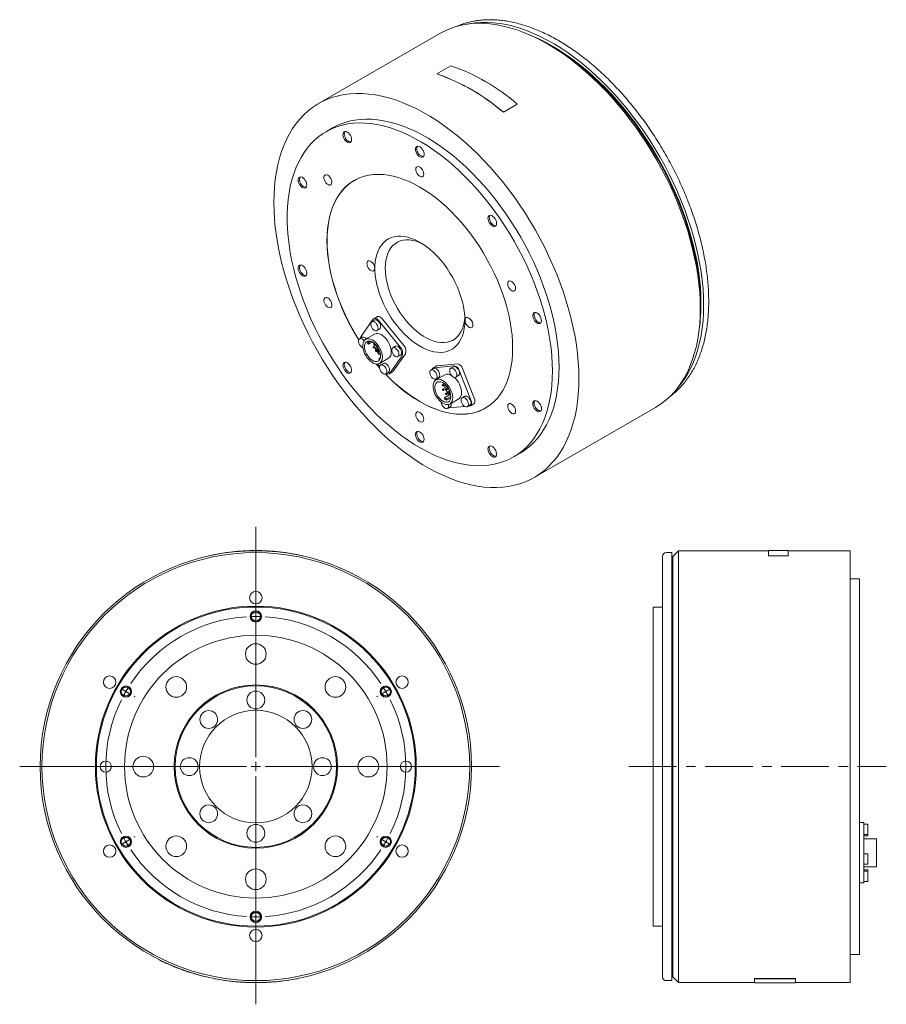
# Model space of a CAD drawing. Header units: millimetres. Extents: x 40 to 1009, y 27 to 797.
# Tile 2 of 2: x 547 to 1009, y 272 to 797. Entities that reach past the tile are written whole.
import ezdxf

# ---------------------------------------------------------------- set-up
doc = ezdxf.new("R2010")
doc.units = ezdxf.units.MM
doc.header["$LTSCALE"] = 2
doc.linetypes.add('CENTERX2', pattern=[20.32, 12.7, -2.54, 2.54, -2.54])

# ---------------------------------------------------------------- blocks, each defined once
blk = doc.blocks.new('SW_CENTERMARKSYMBOL_0')
at = {"color": 6, "linetype": 'Continuous', "lineweight": 0}
for p, q in [((0, 5), (0, 127.77)), ((0, 85), (0, 85.5)), ((0, 80), (0, 82.5)), ((0, 80), (0, 77.5)), ((0, 75), (0, 74.5)), ((-73.61, 42.5), (-74.05, 42.75)), ((73.61, 42.5), (74.05, 42.75)), ((-69.28, 40), (-71.45, 41.25)), ((-69.28, 40), (-67.12, 38.75)), ((-64.95, 37.5), (-64.52, 37.25)), ((64.95, 37.5), (64.52, 37.25)), ((69.28, 40), (67.12, 38.75)), ((69.28, 40), (71.45, 41.25)), ((-5, 0), (-125.9, 0)), ((0, 0), (-2.5, 0)), ((0, 0), (0, 2.5)), ((0, 0), (0, -2.5)), ((0, 0), (2.5, 0)), ((5, 0), (129.99, 0)), ((0, -5), (0, -126.61)), ((-69.28, -40), (-71.45, -41.25)), ((-69.28, -40), (-67.12, -38.75)), ((-64.95, -37.5), (-64.52, -37.25)), ((64.95, -37.5), (64.52, -37.25)), ((69.28, -40), (67.12, -38.75)), ((69.28, -40), (71.45, -41.25)), ((-73.61, -42.5), (-74.05, -42.75)), ((73.61, -42.5), (74.05, -42.75)), ((0, -75), (0, -74.5)), ((0, -80), (0, -77.5)), ((0, -80), (0, -82.5)), ((0, -85), (0, -85.5))]:
    blk.add_line(p, q, dxfattribs=at)
for start, end in [(93.581, 146.419), (90, 91.7905), (88.2095, 90), (33.581, 86.419), (148.2095, 150), (30, 31.7905), (150, 151.7905), (28.2095, 30), (153.581, 206.419), (333.581, 26.419), (208.2095, 210), (210, 211.7905), (328.2095, 330), (330, 331.7905), (213.581, 266.419), (273.581, 326.419), (268.2095, 270), (270, 271.7905)]:
    blk.add_arc((0, 0), 80, start, end, dxfattribs=at)

msp = doc.modelspace()

# ---------------------------------------------------------------- linework, layer by layer
at = {"color": 7, "linetype": 'Continuous', "lineweight": 15}
for p, q in [((781.17, 793.38), (780.57, 793.13)), ((771.4, 789.31), (706.7, 751.96)), ((831.03, 782.39), (828.91, 783.61)), ((777.27, 772.07), (769.84, 767.79)), ((769.86, 767.7), (769.84, 767.79)), ((805.21, 747.29), (812.64, 751.57)), ((805.23, 747.36), (812.65, 751.64)), ((812.64, 751.57), (812.65, 751.64)), ((805.21, 747.29), (805.23, 747.36)), ((714.2, 738.97), (710.67, 736.93)), ((699.54, 660.44), (700.06, 660.42)), ((910.22, 642.77), (910.22, 645.22)), ((735.7, 636.99), (729.2, 627.73)), ((736.49, 636.61), (735.08, 635.8)), ((737.87, 638.37), (736.1, 637.35)), ((750.35, 622.06), (739.08, 636.08)), ((752.12, 623.08), (740.85, 637.1)), ((737.83, 631.03), (739.24, 631.85)), ((730.03, 627.43), (728.62, 626.61)), ((736.53, 629.09), (731.79, 626.36)), ((732.77, 624.24), (733.27, 623.74)), ((733.13, 625.18), (733.55, 625.42)), ((733.63, 624.68), (733.13, 625.18)), ((733.27, 623.74), (735.34, 624.93)), ((733.27, 623.74), (733.63, 624.68)), ((733.63, 624.68), (734.61, 625.25)), ((737.42, 623.2), (735.87, 622.31)), ((737.88, 621.8), (735.96, 622.32)), ((736.07, 621.78), (737.99, 621.27)), ((736.73, 623.92), (736.41, 623.73)), ((736.81, 623.04), (737.31, 623.32)), ((736.9, 621.56), (737.35, 620.74)), ((738.02, 621.12), (737.06, 620.57)), ((737.46, 619.87), (738.19, 620.3)), ((737.66, 622.91), (737.88, 621.8)), ((737.99, 621.27), (738.51, 618.75)), ((738.29, 621.69), (738.2, 622.16)), ((738.29, 621.69), (738.44, 621.77)), ((738.52, 621.63), (738.29, 621.69)), ((738.4, 621.16), (738.83, 621.04)), ((738.92, 618.64), (738.4, 621.16)), ((747.67, 622.7), (746.26, 621.89)), ((738.86, 618.44), (739.59, 618.86)), ((738.86, 615.99), (739.62, 616.42)), ((739.58, 616.27), (738.86, 615.99)), ((738.86, 615.99), (739.17, 615.39)), ((739.13, 618.59), (739.7, 618.13)), ((739.19, 613.54), (743.93, 616.27)), ((744.75, 608.38), (751.26, 617.64)), ((746.52, 609.4), (753.03, 618.66)), ((749.01, 617.12), (750.42, 617.94)), ((738.21, 613.22), (739.28, 611.89)), ((741.22, 613.52), (739.8, 612.7)), ((742.55, 607.94), (743.97, 608.75)), ((744.36, 608.02), (746.13, 609.04)), ((767.99, 610.82), (766.58, 610)), ((769.48, 612.12), (767.71, 611.1)), ((779.02, 612.2), (768.12, 611.22)), ((780.79, 613.22), (769.89, 612.24)), ((778.56, 611.77), (777.15, 610.95)), ((788.02, 593.58), (781.72, 609.8)), ((789.78, 594.6), (783.49, 610.82)), ((768.71, 605.12), (768.95, 604.5)), ((774.01, 607.46), (769.27, 604.72)), ((769.33, 605.24), (770.74, 606.06)), ((779.9, 606.19), (781.31, 607)), ((773.73, 602.69), (772.71, 602.1)), ((775.23, 601.15), (772.83, 599.76)), ((773.06, 601.5), (774.18, 602.14)), ((773.18, 599.15), (774.29, 599.8)), ((774.25, 602.24), (774.24, 602.24)), ((775.61, 600.62), (774.36, 599.89)), ((776.59, 598.77), (774.48, 597.55)), ((774.59, 601.64), (774.75, 601.73)), ((774.66, 601.8), (774.66, 601.83)), ((774.71, 599.29), (775.83, 599.93)), ((775.95, 600.07), (775.89, 600.03)), ((776.82, 598.15), (776.01, 597.69)), ((776.24, 599.43), (776.29, 599.45)), ((773.85, 595.19), (777.1, 597.06)), ((774.91, 594.58), (773.85, 595.19)), ((773.85, 595.19), (773.85, 594.57)), ((774.83, 596.94), (775.94, 597.59)), ((774.91, 594.58), (777.21, 595.9)), ((774.91, 593.96), (777.18, 595.27)), ((774.91, 593.96), (774.91, 594.58)), ((776.36, 597.08), (777.01, 597.46)), ((776.42, 597.12), (776.72, 596.85)), ((776.67, 591.9), (781.4, 594.64)), ((784.67, 596.04), (783.25, 595.22)), ((775.43, 589.51), (776.85, 590.33)), ((776.11, 589.91), (776.39, 589.9)), ((776.39, 589.9), (784.57, 590.63)), ((777.42, 591.59), (777.33, 592.29)), ((786, 590.46), (787.42, 591.27)), ((786.62, 590.81), (787.29, 590.87)), ((787.7, 591), (789.47, 592.02)), ((821.69, 552.77), (886.39, 590.12)), ((810.66, 563.72), (814.2, 565.76)), ((648.26, 510.98), (648.24, 511.08)), ((698.26, 510.98), (698.29, 511.08)), ((890.05, 398.73), (890.05, 510.73)), ((895.05, 512.73), (892.05, 512.73)), ((895.05, 512.73), (895.05, 284.73)), ((895.55, 510.73), (895.05, 510.73)), ((898.55, 513.73), (895.55, 510.73)), ((895.55, 510.73), (895.55, 286.73)), ((946.55, 513.73), (898.55, 513.73)), ((898.55, 513.73), (898.55, 283.73)), ((957.05, 513.83), (946.55, 513.83)), ((946.55, 513.83), (946.55, 511.08)), ((946.55, 511.08), (957.05, 511.08)), ((946.55, 510.98), (946.55, 511.08)), ((946.55, 510.98), (957.05, 510.98)), ((957.05, 511.08), (957.05, 513.83)), ((990.05, 513.73), (957.05, 513.73)), ((957.05, 510.98), (957.05, 511.08)), ((990.05, 513.73), (990.05, 283.73)), ((995.05, 498.73), (990.05, 498.73)), ((995.05, 498.73), (995.05, 298.73)), ((890.05, 483.73), (885.05, 483.73)), ((885.05, 483.73), (885.05, 313.73)), ((890.05, 286.73), (890.05, 398.73)), ((997.45, 368.9), (995.05, 368.9)), ((997.45, 368.9), (997.45, 367.15)), ((999.45, 368.06), (997.45, 368.06)), ((997.45, 367.15), (997.45, 351.22)), ((999.45, 368.06), (999.45, 362.56)), ((997.45, 362.56), (999.45, 362.56)), ((999.45, 362.56), (999.45, 361.87)), ((997.45, 361.87), (999.45, 361.87)), ((1004.15, 360.24), (997.45, 360.24)), ((1004.15, 360.24), (1004.15, 345.44)), ((999.45, 352.24), (997.45, 352.24)), ((999.45, 352.24), (999.45, 346.74)), ((997.45, 351.22), (997.45, 346.44)), ((997.45, 346.74), (999.45, 346.74)), ((997.45, 346.44), (997.45, 337.24)), ((997.45, 345.44), (1004.15, 345.44)), ((999.45, 343.8), (997.45, 343.8)), ((999.45, 343.11), (997.45, 343.11)), ((999.45, 343.8), (999.45, 343.11)), ((999.45, 343.11), (999.45, 337.61)), ((995.05, 336.77), (997.45, 336.77)), ((997.45, 337.61), (999.45, 337.61)), ((997.45, 337.24), (997.45, 336.77)), ((885.05, 313.73), (890.05, 313.73)), ((990.05, 298.73), (995.05, 298.73)), ((651.26, 285.86), (651.24, 285.76)), ((695.26, 285.86), (695.28, 285.76)), ((892.05, 284.73), (895.05, 284.73)), ((895.05, 286.73), (895.55, 286.73)), ((895.55, 286.73), (898.55, 283.73)), ((898.55, 283.73), (939.05, 283.73)), ((939.05, 285.86), (961.05, 285.86)), ((939.05, 285.86), (939.05, 285.76)), ((939.05, 285.76), (961.05, 285.76)), ((939.05, 283.63), (939.05, 285.76)), ((939.05, 283.63), (961.05, 283.63)), ((961.05, 285.86), (961.05, 285.76)), ((961.05, 285.76), (961.05, 283.63)), ((961.05, 283.73), (990.05, 283.73))]:
    msp.add_line(p, q, dxfattribs=at)
at = {"color": 6, "linetype": 'CENTERX2', "lineweight": 0}
msp.add_line((872.12, 398.73), (1009.38, 398.73), dxfattribs=at)
at = {"color": 7, "linetype": 'Continuous', "lineweight": 15, "flags": 128}
for points in [[(910.22, 642.77), (910.13, 647.09), (909.88, 651.51), (909.46, 656), (908.87, 660.56), (908.12, 665.18), (907.2, 669.85), (906.12, 674.56), (904.88, 679.3), (903.48, 684.07), (901.93, 688.85), (900.23, 693.63), (898.38, 698.4), (896.38, 703.15), (894.25, 707.87), (891.98, 712.56), (889.58, 717.2), (887.05, 721.78), (884.4, 726.3), (881.64, 730.74), (878.77, 735.1), (875.79, 739.36), (872.72, 743.52), (869.56, 747.57), (866.31, 751.49), (862.99, 755.29), (859.59, 758.96), (856.13, 762.48), (852.62, 765.84), (849.05, 769.06), (845.44, 772.1), (841.8, 774.98), (838.14, 777.68), (834.45, 780.2), (830.75, 782.52), (827.05, 784.66), (823.35, 786.6), (819.66, 788.34), (816, 789.88), (812.36, 791.2), (808.75, 792.32), (805.18, 793.23), (801.67, 793.92), (798.21, 794.39), (794.81, 794.65), (791.49, 794.69), (788.24, 794.51), (785.08, 794.11), (782.01, 793.5), (779.03, 792.68), (776.16, 791.64), (773.4, 790.38), (771.4, 789.31)], [(911.98, 644.61), (911.9, 648.93), (911.65, 653.33), (911.22, 657.82), (910.63, 662.37), (909.87, 666.99), (908.95, 671.65), (907.87, 676.36), (906.62, 681.1), (905.21, 685.86), (903.65, 690.63), (901.94, 695.4), (900.08, 700.16), (898.08, 704.91), (895.93, 709.62), (893.65, 714.3), (891.24, 718.92), (888.7, 723.49), (886.04, 727.99), (883.27, 732.42), (880.39, 736.75), (877.4, 741), (874.32, 745.13), (871.14, 749.15), (867.89, 753.05), (864.56, 756.82), (861.15, 760.46), (857.69, 763.94), (854.17, 767.27), (850.6, 770.45), (846.99, 773.45), (843.35, 776.29), (839.68, 778.94), (835.99, 781.41), (832.3, 783.69), (828.6, 785.78), (824.91, 787.66), (821.23, 789.34), (817.58, 790.82), (813.95, 792.09), (810.36, 793.14), (806.82, 793.98), (803.32, 794.61), (799.89, 795.01), (796.52, 795.2), (793.22, 795.17), (790.01, 794.92), (786.88, 794.45), (785.65, 794.2)], [(910.57, 645.43), (910.49, 649.7), (910.23, 654.06), (909.81, 658.5), (909.22, 663.01), (908.47, 667.58), (907.55, 672.2), (906.46, 676.86), (905.22, 681.55), (903.82, 686.26), (902.27, 690.98), (900.56, 695.7), (898.71, 700.42), (896.71, 705.11), (894.57, 709.77), (892.3, 714.4), (889.9, 718.97), (887.37, 723.48), (884.73, 727.93), (881.97, 732.29), (879.1, 736.57), (876.13, 740.76), (873.07, 744.83), (869.91, 748.79), (866.68, 752.63), (863.36, 756.34), (859.98, 759.91), (856.54, 763.33), (853.05, 766.59), (849.51, 769.7), (845.93, 772.64), (842.32, 775.4), (838.68, 777.99), (835.03, 780.39), (831.37, 782.6), (827.72, 784.61), (824.07, 786.43), (820.43, 788.04), (819.42, 788.45)], [(910.22, 645.22), (910.13, 649.49), (909.88, 653.85), (909.46, 658.29), (908.87, 662.8), (908.11, 667.37), (907.19, 671.99), (906.11, 676.65), (904.87, 681.35), (903.47, 686.06), (901.91, 690.78), (900.21, 695.5), (898.35, 700.21), (896.36, 704.91), (894.22, 709.57), (891.95, 714.19), (889.55, 718.76), (887.02, 723.28), (884.37, 727.72), (881.61, 732.09), (878.75, 736.37), (875.78, 740.55), (872.71, 744.63), (869.56, 748.59), (866.32, 752.43), (863.01, 756.13), (859.63, 759.7), (856.19, 763.12), (852.69, 766.39), (849.15, 769.5), (845.57, 772.43), (841.96, 775.2), (838.33, 777.78), (834.68, 780.18), (831.03, 782.39)], [(845.52, 605.42), (845.43, 609.74), (845.18, 614.15), (844.76, 618.65), (844.17, 623.21), (843.42, 627.83), (842.5, 632.5), (841.42, 637.21), (840.18, 641.95), (838.78, 646.72), (837.23, 651.5), (835.53, 656.27), (833.68, 661.05), (831.68, 665.8), (829.55, 670.52), (827.28, 675.21), (824.88, 679.85), (822.35, 684.43), (819.7, 688.95), (816.94, 693.39), (814.07, 697.75), (811.09, 702.01), (808.02, 706.17), (804.86, 710.21), (801.61, 714.14), (798.29, 717.94), (794.89, 721.6), (791.43, 725.12), (787.92, 728.49), (784.35, 731.71), (780.74, 734.75), (777.1, 737.63), (773.44, 740.33), (769.75, 742.84), (766.05, 745.17), (762.35, 747.31), (758.65, 749.25), (754.96, 750.99), (751.3, 752.53), (747.65, 753.85), (744.05, 754.97), (740.48, 755.88), (736.97, 756.57), (733.51, 757.04), (730.11, 757.3), (726.79, 757.34), (723.54, 757.16), (720.38, 756.76), (717.31, 756.15), (714.33, 755.32), (711.46, 754.28), (708.7, 753.03), (706.05, 751.57), (703.52, 749.91), (701.12, 748.04), (698.85, 745.97), (696.72, 743.71), (694.72, 741.26), (692.87, 738.63), (691.17, 735.82), (689.61, 732.83), (688.22, 729.68), (686.98, 726.37), (685.9, 722.9), (684.98, 719.29), (684.23, 715.54), (683.64, 711.66), (683.22, 707.65), (682.97, 703.53), (682.88, 699.31), (682.97, 694.99), (683.22, 690.57), (683.64, 686.08), (684.23, 681.52), (684.98, 676.9), (685.9, 672.23), (686.98, 667.52), (688.22, 662.78), (689.61, 658.01), (691.17, 653.23), (692.87, 648.46), (694.72, 643.68), (696.72, 638.93), (698.85, 634.21), (701.12, 629.52), (703.52, 624.88), (706.05, 620.3), (708.7, 615.78), (711.46, 611.34), (714.33, 606.98), (717.31, 602.72), (720.38, 598.56), (723.54, 594.51), (726.79, 590.59), (730.11, 586.79), (733.51, 583.12), (736.97, 579.6), (740.48, 576.24), (744.05, 573.02), (747.65, 569.98), (751.3, 567.1), (754.96, 564.4), (758.65, 561.89), (762.35, 559.56), (766.05, 557.42), (769.75, 555.48), (773.44, 553.74), (777.1, 552.2), (780.74, 550.88), (784.35, 549.76), (787.92, 548.85), (791.43, 548.16), (794.89, 547.69), (798.29, 547.43), (801.61, 547.39), (804.86, 547.57), (808.02, 547.97), (811.09, 548.58), (814.07, 549.4), (816.94, 550.45), (819.7, 551.7), (822.35, 553.16), (824.88, 554.82), (827.28, 556.69), (829.55, 558.76), (831.68, 561.02), (833.68, 563.47), (835.53, 566.1), (837.23, 568.91), (838.78, 571.9), (840.18, 575.05), (841.42, 578.36), (842.5, 581.83), (843.42, 585.44), (844.17, 589.19), (844.76, 593.07), (845.18, 597.08), (845.43, 601.2), (845.52, 605.42)], [(831.37, 609.5), (831.29, 613.53), (831.04, 617.64), (830.62, 621.83), (830.04, 626.08), (829.29, 630.4), (828.38, 634.76), (827.3, 639.16), (826.07, 643.58), (824.69, 648.02), (823.15, 652.47), (821.47, 656.91), (819.64, 661.33), (817.67, 665.73), (815.56, 670.1), (813.33, 674.41), (810.97, 678.67), (808.49, 682.86), (805.9, 686.98), (803.2, 691), (800.39, 694.93), (797.5, 698.76), (794.52, 702.47), (791.45, 706.05), (788.32, 709.51), (785.12, 712.82), (781.86, 715.99), (778.55, 719), (775.2, 721.84), (771.81, 724.52), (768.4, 727.02), (764.97, 729.34), (761.52, 731.47), (758.08, 733.41), (754.64, 735.16), (751.22, 736.7), (747.82, 738.03), (744.45, 739.16), (741.12, 740.08), (737.83, 740.78), (734.6, 741.27), (731.43, 741.55), (728.33, 741.61), (725.31, 741.45), (722.37, 741.07), (719.52, 740.48), (716.77, 739.68), (714.12, 738.66), (711.59, 737.44), (709.17, 736.01), (706.87, 734.37), (704.7, 732.54), (702.66, 730.51), (700.76, 728.29), (699, 725.88), (697.39, 723.3), (695.93, 720.54), (694.62, 717.62), (693.47, 714.54), (692.48, 711.3), (691.64, 707.92), (690.98, 704.41), (690.48, 700.76), (690.14, 697), (689.97, 693.12), (689.97, 689.14), (690.14, 685.08), (690.48, 680.92), (690.98, 676.7), (691.64, 672.41), (692.48, 668.07), (693.47, 663.69), (694.62, 659.28), (695.93, 654.85), (697.39, 650.4), (699, 645.96), (700.76, 641.52), (702.66, 637.11), (704.7, 632.73), (706.87, 628.39), (709.17, 624.1), (711.59, 619.87), (714.12, 615.72), (716.77, 611.65), (719.52, 607.67), (722.37, 603.79), (725.31, 600.02), (728.33, 596.37), (731.43, 592.85), (734.6, 589.46), (737.83, 586.22), (741.12, 583.13), (744.45, 580.21), (747.82, 577.44), (751.22, 574.85), (754.64, 572.44), (758.08, 570.22), (761.52, 568.18), (764.97, 566.34), (768.4, 564.7), (771.81, 563.26), (775.2, 562.02), (778.55, 561), (781.86, 560.19), (785.12, 559.59), (788.32, 559.21), (791.45, 559.04), (794.52, 559.09), (797.5, 559.36), (800.39, 559.84), (803.2, 560.54), (805.9, 561.45), (808.49, 562.57), (810.97, 563.9), (813.33, 565.43), (815.56, 567.17), (817.67, 569.1), (819.64, 571.23), (821.47, 573.54), (823.15, 576.03), (824.69, 578.7), (826.07, 581.55), (827.3, 584.55), (828.38, 587.71), (829.29, 591.02), (830.04, 594.47), (830.62, 598.05), (831.04, 601.76), (831.29, 605.58), (831.37, 609.5)], [(834.91, 611.54), (834.83, 615.57), (834.57, 619.68), (834.16, 623.87), (833.57, 628.12), (832.82, 632.44), (831.91, 636.8), (830.84, 641.2), (829.61, 645.62), (828.22, 650.06), (826.69, 654.51), (825, 658.95), (823.17, 663.37), (821.2, 667.77), (819.1, 672.14), (816.86, 676.45), (814.5, 680.71), (812.02, 684.9), (809.43, 689.02), (806.73, 693.04), (803.93, 696.97), (801.04, 700.8), (798.05, 704.51), (794.99, 708.1), (791.85, 711.55), (788.65, 714.86), (785.39, 718.03), (782.08, 721.04), (778.73, 723.89), (775.35, 726.56), (771.93, 729.06), (768.5, 731.38), (765.06, 733.52), (761.62, 735.46), (758.18, 737.2), (754.76, 738.74), (751.36, 740.08), (747.99, 741.2), (744.65, 742.12), (741.37, 742.83), (738.14, 743.32), (734.97, 743.59), (731.87, 743.65), (728.84, 743.49), (725.9, 743.11), (723.06, 742.53), (720.3, 741.72), (717.66, 740.71), (715.12, 739.48), (714.2, 738.97)], [(720.15, 733.59), (720.58, 732.82), (721.12, 732.14), (721.73, 731.6), (722.35, 731.25), (722.95, 731.11), (723.48, 731.19), (723.91, 731.48), (724.19, 731.96), (724.31, 732.6), (724.25, 733.35), (724.04, 734.16), (723.67, 734.95), (723.18, 735.69), (722.6, 736.3), (721.98, 736.74), (721.36, 736.99), (720.79, 737.03), (720.31, 736.84), (719.96, 736.45), (719.75, 735.88), (719.72, 735.18), (719.86, 734.39), (720.15, 733.59)], [(758.37, 727.59), (758.45, 726.82), (758.7, 726.02), (759.1, 725.23), (759.61, 724.52), (760.2, 723.93), (760.82, 723.52), (761.43, 723.32), (761.99, 723.33), (762.45, 723.56), (762.77, 723.99), (762.94, 724.59), (762.94, 725.31), (762.77, 726.1), (762.45, 726.91), (761.99, 727.67), (761.43, 728.32), (760.82, 728.82), (760.2, 729.13), (759.61, 729.23), (759.1, 729.11), (758.7, 728.77), (758.45, 728.26), (758.37, 727.59)], [(712.73, 712.78), (712.17, 713.36), (711.57, 713.77), (710.98, 713.98), (710.44, 713.97), (710.01, 713.74), (709.7, 713.31), (709.56, 712.72), (709.59, 712.01), (709.79, 711.23), (710.14, 710.46), (710.61, 709.76), (711.17, 709.17), (711.77, 708.76), (712.37, 708.55), (712.9, 708.56), (713.34, 708.79), (713.64, 709.22), (713.79, 709.81), (713.76, 710.53), (713.56, 711.3), (713.21, 712.07), (712.73, 712.78)], [(810.16, 621.75), (810.08, 625.12), (809.83, 628.58), (809.41, 632.11), (808.83, 635.7), (808.08, 639.34), (807.18, 643.02), (806.11, 646.73), (804.9, 650.44), (803.53, 654.16), (802.02, 657.86), (800.37, 661.54), (798.58, 665.18), (796.67, 668.76), (794.63, 672.29), (792.48, 675.74), (790.22, 679.11), (787.86, 682.38), (785.41, 685.54), (782.88, 688.58), (780.27, 691.49), (777.59, 694.26), (774.86, 696.89), (772.08, 699.35), (769.26, 701.65), (766.41, 703.78), (763.54, 705.72), (760.66, 707.48), (757.79, 709.05), (754.92, 710.41), (752.07, 711.58), (749.25, 712.53), (746.47, 713.28), (743.73, 713.81), (741.06, 714.12), (738.45, 714.23), (735.92, 714.11), (733.46, 713.78), (731.11, 713.23), (728.85, 712.48), (726.7, 711.51), (724.66, 710.33), (722.75, 708.95), (720.96, 707.38), (719.31, 705.61), (717.8, 703.65), (716.43, 701.51), (715.21, 699.2), (714.15, 696.72), (713.25, 694.09), (712.5, 691.31), (711.92, 688.39), (711.5, 685.34), (711.25, 682.17), (711.17, 678.9), (711.25, 675.53), (711.5, 672.07), (711.92, 668.54), (712.5, 664.95), (713.25, 661.3), (714.15, 657.63), (715.21, 653.92), (716.43, 650.21), (717.8, 646.49), (719.31, 642.79), (720.96, 639.11), (722.75, 635.47), (724.66, 631.88), (726.7, 628.36), (728.15, 626)], [(762.79, 714.42), (762.7, 715.16), (762.45, 715.94), (762.05, 716.7), (761.54, 717.37), (760.97, 717.9), (760.36, 718.25), (759.78, 718.38), (759.27, 718.3), (758.88, 718), (758.63, 717.51), (758.54, 716.87), (758.63, 716.13), (758.88, 715.35), (759.27, 714.6), (759.78, 713.93), (760.36, 713.4), (760.97, 713.05), (761.54, 712.91), (762.05, 712.99), (762.45, 713.29), (762.7, 713.78), (762.79, 714.42)], [(697.41, 707.78), (698.03, 707.3), (698.65, 707.01), (699.23, 706.93), (699.74, 707.07), (700.12, 707.43), (700.35, 707.96), (700.42, 708.64), (700.32, 709.41), (700.05, 710.22), (699.64, 711), (699.12, 711.71), (698.53, 712.27), (697.9, 712.66), (697.29, 712.85), (696.75, 712.81), (696.3, 712.56), (695.99, 712.12), (695.84, 711.5), (695.85, 710.77), (696.04, 709.97), (696.38, 709.17), (696.85, 708.42), (697.41, 707.78)], [(725.74, 710.99), (724.73, 710.37), (722.82, 708.99), (721.03, 707.42), (719.38, 705.65), (717.87, 703.69), (716.5, 701.55), (715.29, 699.24), (714.22, 696.76), (713.32, 694.13), (712.57, 691.35), (711.99, 688.43), (711.57, 685.38), (711.32, 682.21), (711.24, 678.94), (711.32, 675.57), (711.57, 672.11), (711.99, 668.58), (712.57, 664.99), (713.32, 661.35), (714.22, 657.67), (715.29, 653.96), (716.5, 650.25), (717.87, 646.53), (719.38, 642.83), (721.03, 639.15), (722.82, 635.51), (724.73, 631.92), (726.77, 628.4), (728.19, 626.09)], [(797.46, 692.08), (797.16, 691.61), (797.03, 690.98), (797.06, 690.24), (797.26, 689.44), (797.62, 688.64), (798.1, 687.9), (798.67, 687.28), (799.29, 686.81), (799.91, 686.54), (800.48, 686.49), (800.98, 686.65), (801.34, 687.02), (801.56, 687.57), (801.61, 688.27), (801.49, 689.04), (801.21, 689.85), (800.79, 690.63), (800.26, 691.32), (799.66, 691.87), (799.04, 692.24), (798.43, 692.41), (797.89, 692.35), (797.46, 692.08)], [(798.08, 692.4), (797.87, 692.02), (797.73, 691.39), (797.77, 690.65), (797.97, 689.85), (798.32, 689.05), (798.8, 688.31), (799.37, 687.68), (799.99, 687.22), (800.61, 686.95), (801.19, 686.89), (801.26, 686.9)], [(784.71, 636.53), (784.62, 634.26), (784.37, 632.1), (783.95, 630.08), (783.37, 628.19), (782.63, 626.46), (781.74, 624.9), (780.7, 623.52), (779.52, 622.33), (778.21, 621.33), (776.77, 620.53), (775.23, 619.95), (773.58, 619.58), (771.84, 619.42), (770.02, 619.48), (768.14, 619.76), (766.21, 620.26), (764.24, 620.96), (762.24, 621.87), (760.23, 622.98), (758.23, 624.28), (756.24, 625.77), (754.29, 627.43), (752.38, 629.24), (750.53, 631.21), (748.75, 633.31), (747.05, 635.53), (745.45, 637.86), (743.96, 640.27), (742.59, 642.75), (741.34, 645.29), (740.23, 647.86), (739.26, 650.45), (738.45, 653.04), (737.79, 655.61), (737.29, 658.15), (736.95, 660.62), (736.78, 663.03), (736.78, 665.35), (736.95, 667.56), (737.29, 669.66), (737.79, 671.61), (738.45, 673.42), (739.26, 675.07), (740.23, 676.54), (741.34, 677.83), (742.59, 678.93), (743.96, 679.82), (745.45, 680.51), (747.05, 680.99), (748.75, 681.26), (750.53, 681.3), (752.38, 681.13), (754.29, 680.75), (756.24, 680.15), (758.23, 679.34), (760.23, 678.33), (762.24, 677.12), (764.24, 675.73), (766.21, 674.15), (768.14, 672.41), (770.02, 670.52), (771.84, 668.48), (773.58, 666.32), (775.23, 664.05), (776.77, 661.68), (778.21, 659.23), (779.52, 656.71), (780.7, 654.16), (781.74, 651.57), (782.63, 648.98), (783.37, 646.4), (783.95, 643.85), (784.37, 641.34), (784.62, 638.89), (784.71, 636.53)], [(762.16, 677.17), (760.64, 677.88), (758.77, 678.56), (756.94, 679.04), (755.15, 679.29), (753.44, 679.33), (751.81, 679.15), (750.27, 678.74), (748.83, 678.13), (747.52, 677.3), (746.33, 676.26), (745.28, 675.03), (744.38, 673.62), (743.63, 672.03), (743.04, 670.28), (742.62, 668.38), (742.36, 666.35), (742.28, 664.2), (742.36, 661.96), (742.62, 659.63), (743.04, 657.24), (743.63, 654.81), (744.38, 652.36), (745.28, 649.91), (746.33, 647.47), (747.52, 645.06), (748.83, 642.71), (750.27, 640.44), (751.81, 638.26), (753.44, 636.19), (755.15, 634.24), (756.94, 632.44), (758.77, 630.8), (760.64, 629.33), (762.54, 628.03), (764.44, 626.94), (766.34, 626.04), (768.21, 625.35), (770.05, 624.88), (771.83, 624.62), (773.54, 624.58), (775.18, 624.77), (776.72, 625.17), (778.15, 625.79), (779.47, 626.62), (780.65, 627.65), (781.7, 628.88), (782.6, 630.29), (783.35, 631.88), (783.94, 633.64), (784.36, 635.53), (784.62, 637.56), (784.66, 638.19)], [(736.69, 664.24), (736.61, 664.98), (736.36, 665.76), (735.96, 666.52), (735.45, 667.19), (734.87, 667.72), (734.27, 668.07), (733.69, 668.21), (733.18, 668.12), (732.79, 667.82), (732.54, 667.33), (732.45, 666.69), (732.54, 665.95), (732.79, 665.17), (733.18, 664.42), (733.69, 663.75), (734.27, 663.22), (734.87, 662.87), (735.45, 662.73), (735.96, 662.82), (736.36, 663.11), (736.61, 663.6), (736.69, 664.24)], [(698.83, 660.03), (699.39, 660.02), (699.86, 660.23), (700.2, 660.64), (700.39, 661.22), (700.41, 661.93), (700.25, 662.72), (699.94, 663.53), (699.5, 664.29), (698.95, 664.96), (698.34, 665.48), (697.72, 665.81), (697.12, 665.93), (696.6, 665.83), (696.19, 665.52), (695.93, 665.02), (695.82, 664.36), (695.89, 663.6), (696.13, 662.8), (696.51, 662.01), (697.01, 661.28), (697.59, 660.69), (698.22, 660.26), (698.83, 660.03)], [(810.71, 651.97), (811.19, 652.13), (811.54, 652.49), (811.74, 653.04), (811.77, 653.72), (811.62, 654.48), (811.32, 655.26), (810.88, 655.99), (810.35, 656.62), (809.75, 657.09), (809.15, 657.37), (808.59, 657.44), (808.12, 657.28), (807.77, 656.92), (807.57, 656.37), (807.54, 655.69), (807.68, 654.93), (807.99, 654.15), (808.42, 653.42), (808.96, 652.79), (809.55, 652.32), (810.15, 652.04), (810.71, 651.97)], [(710.61, 648.68), (710.14, 648.52), (709.79, 648.15), (709.59, 647.61), (709.56, 646.93), (709.7, 646.17), (710.01, 645.39), (710.44, 644.66), (710.98, 644.03), (711.57, 643.55), (712.17, 643.27), (712.73, 643.21), (713.21, 643.37), (713.56, 643.73), (713.76, 644.28), (713.79, 644.96), (713.64, 645.72), (713.34, 646.5), (712.9, 647.23), (712.37, 647.86), (711.77, 648.33), (711.17, 648.61), (710.61, 648.68)], [(822.5, 640.62), (821.93, 640.63), (821.46, 640.42), (821.12, 640.01), (820.94, 639.43), (820.92, 638.71), (821.07, 637.93), (821.38, 637.12), (821.83, 636.35), (822.38, 635.69), (822.99, 635.17), (823.61, 634.84), (824.21, 634.72), (824.73, 634.82), (825.14, 635.13), (825.4, 635.63), (825.5, 636.29), (825.44, 637.04), (825.2, 637.85), (824.82, 638.64), (824.32, 639.36), (823.73, 639.96), (823.11, 640.39), (822.5, 640.62)], [(821.97, 640.64), (821.83, 640.42), (821.65, 639.84), (821.63, 639.12), (821.78, 638.33), (822.09, 637.53), (822.54, 636.76), (823.08, 636.1), (823.69, 635.58), (824.32, 635.25), (824.91, 635.13), (825.15, 635.14)], [(886.39, 590.12), (887.05, 590.51), (889.58, 592.17), (891.98, 594.04), (894.25, 596.11), (896.38, 598.37), (898.38, 600.82), (900.23, 603.45), (901.93, 606.26), (903.48, 609.25), (904.88, 612.4), (906.12, 615.71), (907.2, 619.18), (908.12, 622.79), (908.87, 626.54), (909.46, 630.42), (909.88, 634.43), (910.13, 638.55), (910.22, 642.77)], [(897.76, 600.01), (898.08, 600.37), (900.08, 602.8), (901.94, 605.41), (903.65, 608.21), (905.21, 611.18), (906.62, 614.31), (907.87, 617.61), (908.95, 621.07), (909.87, 624.67), (910.63, 628.41), (911.22, 632.28), (911.65, 636.28), (911.9, 640.39), (911.98, 644.61)], [(738.4, 632.29), (738.31, 633), (738.06, 633.75), (737.66, 634.47), (737.16, 635.09), (736.6, 635.57), (736.02, 635.85), (735.48, 635.92), (735.03, 635.76), (734.7, 635.4), (734.53, 634.86), (734.53, 634.19), (734.7, 633.45), (735.03, 632.71), (735.48, 632.03), (736.02, 631.48), (736.6, 631.09), (737.16, 630.91), (737.66, 630.96), (738.06, 631.22), (738.31, 631.68), (738.4, 632.29)], [(739.08, 636.08), (738.64, 636.57), (738.17, 636.97), (737.69, 637.26), (737.21, 637.45), (736.75, 637.51), (736.34, 637.46), (735.99, 637.28), (735.7, 636.99)], [(739.81, 633.11), (739.72, 633.82), (739.47, 634.57), (739.08, 635.29), (738.58, 635.91), (738.01, 636.39), (737.43, 636.67), (736.89, 636.74), (736.49, 636.61)], [(737.87, 638.37), (738.11, 638.48), (738.52, 638.53), (738.97, 638.47), (739.45, 638.29), (739.94, 637.99), (740.41, 637.59), (740.85, 637.1)], [(789.02, 634.04), (788.93, 634.78), (788.68, 635.56), (788.29, 636.31), (787.78, 636.98), (787.2, 637.51), (786.6, 637.86), (786.02, 638), (785.51, 637.91), (785.11, 637.62), (784.86, 637.13), (784.78, 636.49), (784.86, 635.75), (785.11, 634.97), (785.51, 634.21), (786.02, 633.54), (786.6, 633.01), (787.2, 632.66), (787.78, 632.52), (788.29, 632.61), (788.68, 632.91), (788.93, 633.4), (789.02, 634.04)], [(745.46, 619.66), (745.38, 620.79), (745.13, 621.98), (744.72, 623.19), (744.17, 624.38), (743.49, 625.52), (742.71, 626.57), (741.85, 627.5), (740.93, 628.27), (739.99, 628.85), (739.06, 629.25), (738.17, 629.43), (737.35, 629.39), (736.61, 629.14), (736.53, 629.09)], [(730.97, 625.61), (730.71, 625.91), (730.14, 626.38), (729.56, 626.67), (729.02, 626.73), (728.57, 626.58), (728.24, 626.21), (728.07, 625.67), (728.07, 625), (728.24, 624.27), (728.57, 623.52), (729.02, 622.85), (729.56, 622.29), (730.14, 621.91), (730.35, 621.82)], [(740.72, 616.93), (740.64, 618.05), (740.39, 619.24), (739.98, 620.45), (739.43, 621.65), (738.75, 622.79), (737.97, 623.84), (737.11, 624.76), (736.19, 625.53), (735.26, 626.12), (734.33, 626.51), (733.43, 626.69), (732.61, 626.65), (731.87, 626.4), (731.26, 625.94), (730.78, 625.29), (730.45, 624.47), (730.28, 623.5), (730.28, 622.41), (730.45, 621.25), (730.78, 620.05), (731.26, 618.84), (731.87, 617.67), (732.61, 616.57), (733.43, 615.58), (734.33, 614.73), (735.26, 614.05), (736.19, 613.55), (737.11, 613.27), (737.97, 613.2), (738.75, 613.34), (739.43, 613.7), (739.98, 614.26), (740.39, 615), (740.64, 615.9), (740.72, 616.93)], [(739.73, 617.5), (739.65, 618.54), (739.39, 619.63), (738.97, 620.74), (738.41, 621.81), (737.73, 622.81), (736.96, 623.69), (736.13, 624.42), (735.28, 624.96), (734.43, 625.3), (733.62, 625.43), (732.89, 625.32), (732.27, 625), (731.78, 624.47), (731.44, 623.75), (731.27, 622.88), (731.27, 621.89), (731.44, 620.82), (731.78, 619.71), (732.27, 618.62), (732.89, 617.57), (733.62, 616.63), (734.43, 615.82), (735.28, 615.18), (736.13, 614.73), (736.96, 614.5), (737.73, 614.49), (738.41, 614.71), (738.97, 615.14), (739.39, 615.77), (739.65, 616.56), (739.73, 617.5)], [(735.96, 622.32), (735.89, 622.32), (735.83, 622.28), (735.81, 622.2), (735.81, 622.1), (735.85, 622), (735.91, 621.9), (735.99, 621.82), (736.07, 621.78)], [(736.89, 623.22), (736.87, 623.36), (736.81, 623.5), (736.72, 623.62), (736.61, 623.71), (736.5, 623.75), (736.41, 623.73), (736.35, 623.66), (736.33, 623.55), (736.35, 623.41), (736.41, 623.27), (736.5, 623.14), (736.61, 623.06), (736.72, 623.02), (736.81, 623.04), (736.87, 623.11), (736.89, 623.22)], [(737.54, 620.06), (737.52, 620.2), (737.46, 620.34), (737.37, 620.46), (737.26, 620.55), (737.15, 620.59), (737.06, 620.57), (737, 620.5), (736.98, 620.38), (737, 620.25), (737.06, 620.11), (737.15, 619.98), (737.26, 619.89), (737.37, 619.86), (737.46, 619.87), (737.52, 619.95), (737.54, 620.06)], [(737.8, 620.07), (738.18, 619.57), (738.39, 619.33)], [(742.31, 607.84), (743.73, 606.39), (746.47, 603.76), (749.25, 601.3), (752.07, 599), (754.92, 596.87), (757.79, 594.92), (760.66, 593.17), (763.54, 591.6), (766.41, 590.24), (769.26, 589.07), (772.08, 588.12), (774.86, 587.37), (777.59, 586.84), (780.27, 586.52), (782.88, 586.42), (785.41, 586.54), (787.86, 586.87), (790.22, 587.41), (792.48, 588.17), (794.63, 589.14), (796.67, 590.32), (798.58, 591.69), (800.37, 593.27), (802.02, 595.04), (803.53, 597), (804.9, 599.14), (806.11, 601.45), (807.18, 603.92), (808.08, 606.56), (808.83, 609.34), (809.41, 612.26), (809.83, 615.31), (810.08, 618.47), (810.16, 621.75)], [(749.58, 618.38), (749.49, 619.09), (749.24, 619.84), (748.85, 620.56), (748.34, 621.18), (747.78, 621.66), (747.2, 621.94), (746.66, 622.01), (746.21, 621.85), (745.88, 621.49), (745.71, 620.95), (745.71, 620.28), (745.88, 619.54), (746.21, 618.8), (746.66, 618.12), (747.2, 617.56), (747.78, 617.18), (748.34, 617), (748.85, 617.05), (749.24, 617.31), (749.49, 617.77), (749.58, 618.38)], [(750.99, 619.2), (750.91, 619.91), (750.65, 620.66), (750.26, 621.38), (749.76, 622), (749.19, 622.48), (748.61, 622.76), (748.07, 622.83), (747.67, 622.7)], [(723.87, 608.57), (724.17, 609.04), (724.3, 609.66), (724.27, 610.4), (724.07, 611.21), (723.71, 612.01), (723.23, 612.75), (722.66, 613.37), (722.04, 613.84), (721.42, 614.11), (720.84, 614.16), (720.35, 614), (719.98, 613.63), (719.77, 613.07), (719.72, 612.38), (719.83, 611.6), (720.12, 610.8), (720.54, 610.02), (721.07, 609.33), (721.67, 608.78), (722.29, 608.41), (722.9, 608.24), (723.44, 608.3), (723.87, 608.57)], [(720.78, 614.15), (720.69, 614.03), (720.47, 613.48), (720.42, 612.79), (720.54, 612.01), (720.82, 611.2), (721.24, 610.43), (721.77, 609.74), (722.37, 609.19), (723, 608.81), (723.6, 608.65), (723.95, 608.66)], [(738.51, 618.75), (738.54, 618.64), (738.61, 618.55), (738.68, 618.47), (738.77, 618.43), (738.84, 618.43), (738.9, 618.47), (738.92, 618.54), (738.92, 618.64)], [(737.48, 613.21), (738.45, 612.07), (739.25, 611.16)], [(737.59, 613.2), (738.52, 612.11), (739.24, 611.29)], [(743.12, 609.2), (743.04, 609.91), (742.78, 610.66), (742.39, 611.37), (741.89, 612), (741.32, 612.47), (740.74, 612.76), (740.2, 612.82), (739.75, 612.67), (739.43, 612.3), (739.25, 611.76), (739.25, 611.09), (739.43, 610.36), (739.75, 609.61), (740.2, 608.94), (740.74, 608.38), (741.32, 608), (741.89, 607.82), (742.39, 607.86), (742.78, 608.13), (743.04, 608.58), (743.12, 609.2)], [(744.54, 610.01), (744.45, 610.72), (744.2, 611.47), (743.8, 612.19), (743.3, 612.82), (742.74, 613.29), (742.16, 613.57), (741.62, 613.64), (741.22, 613.52)], [(746.52, 609.4), (746.24, 609.11), (746.13, 609.04)], [(769.9, 606.5), (769.81, 607.21), (769.56, 607.96), (769.17, 608.68), (768.67, 609.3), (768.1, 609.78), (767.52, 610.06), (766.98, 610.13), (766.53, 609.97), (766.2, 609.61), (766.03, 609.07), (766.03, 608.4), (766.2, 607.66), (766.53, 606.92), (766.98, 606.24), (767.52, 605.68), (768.1, 605.3), (768.67, 605.12), (769.17, 605.17), (769.56, 605.43), (769.81, 605.89), (769.9, 606.5)], [(771.31, 607.32), (771.23, 608.03), (770.98, 608.78), (770.58, 609.5), (770.08, 610.12), (769.51, 610.59), (768.94, 610.88), (768.4, 610.95), (767.99, 610.82)], [(769.48, 612.12), (769.57, 612.16), (769.89, 612.24)], [(780.47, 607.45), (780.38, 608.16), (780.13, 608.91), (779.74, 609.62), (779.23, 610.25), (778.67, 610.72), (778.09, 611.01), (777.55, 611.07), (777.1, 610.92), (776.77, 610.55), (776.6, 610.01), (776.6, 609.34), (776.77, 608.61), (777.1, 607.86), (777.55, 607.18), (778.09, 606.63), (778.67, 606.25), (779.23, 606.07), (779.74, 606.11), (780.13, 606.38), (780.38, 606.83), (780.47, 607.45)], [(781.88, 608.26), (781.8, 608.97), (781.55, 609.72), (781.15, 610.44), (780.65, 611.06), (780.08, 611.54), (779.51, 611.82), (778.97, 611.89), (778.56, 611.77)], [(814.2, 565.76), (814.5, 565.94), (816.86, 567.47), (819.1, 569.21), (821.2, 571.14), (823.17, 573.27), (825, 575.58), (826.69, 578.07), (828.22, 580.75), (829.61, 583.59), (830.84, 586.59), (831.91, 589.75), (832.82, 593.06), (833.57, 596.51), (834.16, 600.09), (834.57, 603.8), (834.83, 607.62), (834.91, 611.54)], [(742.39, 607.86), (743.81, 606.43), (746.54, 603.8), (749.32, 601.34), (752.14, 599.04), (754.99, 596.91), (757.86, 594.97), (760.73, 593.21), (763.61, 591.64), (766.48, 590.28), (769.33, 589.11), (772.15, 588.16), (774.93, 587.41), (777.66, 586.88), (780.34, 586.56), (782.95, 586.46), (785.48, 586.58), (787.93, 586.91), (790.29, 587.45), (792.55, 588.21), (794.7, 589.18), (795.73, 589.74)], [(778.2, 595.29), (778.12, 596.42), (777.87, 597.61), (777.46, 598.82), (776.91, 600.01), (776.23, 601.15), (775.45, 602.2), (774.58, 603.13), (773.67, 603.9), (772.73, 604.48), (771.8, 604.88), (770.91, 605.06), (770.08, 605.02), (769.35, 604.77), (768.73, 604.31), (768.25, 603.66), (767.92, 602.83), (767.76, 601.86), (767.76, 600.78), (767.92, 599.62), (768.25, 598.41), (768.73, 597.21), (769.35, 596.03), (770.08, 594.93), (770.91, 593.94), (771.8, 593.09), (772.73, 592.41), (773.67, 591.92), (774.58, 591.63), (775.45, 591.56), (776.23, 591.71), (776.91, 592.06), (777.46, 592.62), (777.87, 593.36), (778.12, 594.26), (778.2, 595.29)], [(777.21, 595.86), (777.12, 596.9), (776.87, 597.99), (776.45, 599.1), (775.89, 600.18), (775.21, 601.18), (774.44, 602.06), (773.61, 602.79), (772.75, 603.33), (771.9, 603.67), (771.1, 603.79), (770.37, 603.69), (769.75, 603.36), (769.26, 602.83), (768.92, 602.12), (768.75, 601.25), (768.75, 600.25), (768.92, 599.18), (769.26, 598.08), (769.75, 596.98), (770.37, 595.94), (771.1, 594.99), (771.9, 594.18), (772.75, 593.54), (773.61, 593.1), (774.44, 592.87), (775.21, 592.86), (775.89, 593.07), (776.45, 593.5), (776.87, 594.13), (777.12, 594.93), (777.21, 595.86)], [(773.13, 601.66), (773.11, 601.78), (773.06, 601.9), (772.98, 602.01), (772.89, 602.09), (772.79, 602.12), (772.71, 602.1), (772.66, 602.04), (772.64, 601.94), (772.66, 601.82), (772.71, 601.7), (772.79, 601.59), (772.89, 601.52), (772.98, 601.48), (773.06, 601.5), (773.11, 601.56), (773.13, 601.66)], [(773.25, 599.31), (773.23, 599.43), (773.18, 599.56), (773.1, 599.66), (773, 599.74), (772.91, 599.77), (772.83, 599.76), (772.78, 599.7), (772.76, 599.6), (772.78, 599.48), (772.83, 599.35), (772.91, 599.25), (773, 599.17), (773.1, 599.14), (773.18, 599.15), (773.23, 599.21), (773.25, 599.31)], [(773.5, 602.87), (773.51, 602.72), (773.53, 602.58)], [(773.67, 601.85), (773.75, 601.56), (774.12, 600.5)], [(774.25, 602.24), (774.24, 602.24), (774.19, 602.18), (774.17, 602.08), (774.19, 601.96), (774.24, 601.84), (774.32, 601.73), (774.42, 601.65), (774.51, 601.62), (774.59, 601.64), (774.65, 601.7), (774.66, 601.8), (774.66, 601.8)], [(774.78, 599.45), (774.76, 599.57), (774.71, 599.69), (774.63, 599.8), (774.54, 599.88), (774.44, 599.91), (774.36, 599.89), (774.31, 599.83), (774.29, 599.73), (774.31, 599.61), (774.36, 599.49), (774.44, 599.38), (774.54, 599.31), (774.63, 599.27), (774.71, 599.29), (774.76, 599.35), (774.78, 599.45)], [(775.97, 600.05), (775.89, 600.03), (775.84, 599.97), (775.82, 599.87), (775.84, 599.75), (775.89, 599.63), (775.97, 599.52), (776.07, 599.44), (776.16, 599.41), (776.24, 599.43), (776.28, 599.46)], [(772.12, 592.84), (772.13, 592.67), (772.31, 591.93), (772.63, 591.19), (773.08, 590.51), (773.62, 589.96), (774.2, 589.57), (774.77, 589.39), (775.27, 589.44), (775.66, 589.7), (775.92, 590.16), (776, 590.77)], [(774.9, 597.1), (774.88, 597.22), (774.83, 597.35), (774.75, 597.45), (774.65, 597.53), (774.56, 597.56), (774.48, 597.55), (774.43, 597.49), (774.41, 597.39), (774.43, 597.27), (774.48, 597.14), (774.56, 597.04), (774.65, 596.96), (774.75, 596.93), (774.83, 596.94), (774.88, 597), (774.9, 597.1)], [(776.43, 597.24), (776.41, 597.36), (776.36, 597.48), (776.28, 597.59), (776.18, 597.67), (776.09, 597.7), (776.01, 597.69), (775.96, 597.62), (775.94, 597.52), (775.96, 597.4), (776.01, 597.28), (776.09, 597.17), (776.18, 597.1), (776.28, 597.06), (776.36, 597.08), (776.41, 597.14), (776.43, 597.24)], [(786.57, 591.72), (786.48, 592.43), (786.23, 593.18), (785.84, 593.9), (785.34, 594.52), (784.77, 595), (784.19, 595.28), (783.65, 595.35), (783.2, 595.19), (782.87, 594.83), (782.7, 594.28), (782.7, 593.62), (782.87, 592.88), (783.2, 592.14), (783.65, 591.46), (784.19, 590.9), (784.77, 590.52), (785.34, 590.34), (785.84, 590.38), (786.23, 590.65), (786.48, 591.11), (786.57, 591.72)], [(787.99, 592.53), (787.9, 593.25), (787.65, 593.99), (787.25, 594.71), (786.75, 595.34), (786.19, 595.81), (785.61, 596.1), (785.07, 596.16), (784.67, 596.04)], [(787.29, 590.87), (787.61, 590.95), (787.87, 591.13), (788.08, 591.39), (788.21, 591.73), (788.28, 592.14), (788.26, 592.59), (788.18, 593.08), (788.02, 593.58)], [(789.78, 594.6), (789.94, 594.1), (790.03, 593.61), (790.05, 593.16), (789.98, 592.75), (789.85, 592.41), (789.64, 592.15), (789.47, 592.02)], [(823.92, 592.87), (823.3, 593.35), (822.68, 593.64), (822.09, 593.72), (821.59, 593.57), (821.21, 593.22), (820.98, 592.69), (820.91, 592.01), (821.01, 591.23), (821.28, 590.43), (821.68, 589.64), (822.2, 588.94), (822.8, 588.38), (823.43, 587.98), (824.03, 587.8), (824.58, 587.83), (825.03, 588.08), (825.34, 588.53), (825.49, 589.14), (825.47, 589.88), (825.29, 590.67), (824.95, 591.48), (824.48, 592.23), (823.92, 592.87)], [(821.97, 593.7), (821.92, 593.63), (821.68, 593.09), (821.62, 592.41), (821.72, 591.64), (821.98, 590.83), (822.39, 590.05), (822.91, 589.35), (823.51, 588.78), (824.13, 588.39), (824.74, 588.21), (825.15, 588.21)], [(894.29, 596.14), (894.58, 596.37), (895.01, 596.7)], [(758.54, 586.23), (758.63, 585.49), (758.88, 584.71), (759.27, 583.95), (759.78, 583.28), (760.36, 582.75), (760.97, 582.4), (761.54, 582.26), (762.05, 582.35), (762.45, 582.65), (762.7, 583.14), (762.79, 583.78), (762.7, 584.52), (762.45, 585.29), (762.05, 586.05), (761.54, 586.72), (760.97, 587.25), (760.36, 587.6), (759.78, 587.74), (759.27, 587.65), (758.88, 587.36), (758.63, 586.87), (758.54, 586.23)], [(776, 590.77), (775.92, 591.48), (775.88, 591.61)], [(808.59, 587.87), (809.15, 587.29), (809.75, 586.88), (810.35, 586.67), (810.88, 586.68), (811.32, 586.9), (811.62, 587.33), (811.77, 587.93), (811.74, 588.64), (811.54, 589.42), (811.19, 590.19), (810.71, 590.89), (810.15, 591.47), (809.55, 591.89), (808.96, 592.1), (808.42, 592.09), (807.99, 591.86), (807.68, 591.43), (807.54, 590.83), (807.57, 590.12), (807.77, 589.35), (808.12, 588.58), (808.59, 587.87)], [(762.96, 573.06), (762.88, 573.82), (762.63, 574.63), (762.23, 575.42), (761.72, 576.13), (761.13, 576.71), (760.51, 577.12), (759.89, 577.33), (759.34, 577.32), (758.88, 577.09), (758.56, 576.66), (758.39, 576.06), (758.39, 575.34), (758.56, 574.55), (758.88, 573.74), (759.34, 572.98), (759.89, 572.33), (760.51, 571.83), (761.13, 571.52), (761.72, 571.42), (762.23, 571.54), (762.63, 571.87), (762.88, 572.39), (762.96, 573.06)], [(759.43, 577.34), (759.26, 577.07), (759.09, 576.47), (759.09, 575.75), (759.26, 574.95), (759.59, 574.15), (760.05, 573.39), (760.6, 572.74), (761.21, 572.24), (761.84, 571.93), (762.43, 571.83), (762.6, 571.84)], [(801.18, 567.06), (800.74, 567.83), (800.2, 568.51), (799.6, 569.05), (798.97, 569.4), (798.37, 569.54), (797.84, 569.46), (797.42, 569.17), (797.14, 568.68), (797.02, 568.04), (797.07, 567.29), (797.29, 566.49), (797.66, 565.69), (798.15, 564.96), (798.73, 564.35), (799.35, 563.9), (799.97, 563.65), (800.54, 563.62), (801.02, 563.81), (801.37, 564.2), (801.57, 564.77), (801.61, 565.47), (801.47, 566.25), (801.18, 567.06)], [(798.08, 569.53), (797.85, 569.09), (797.73, 568.45), (797.78, 567.7), (798, 566.9), (798.37, 566.1), (798.86, 565.37), (799.43, 564.76), (800.06, 564.31), (800.67, 564.06), (801.24, 564.03), (801.26, 564.03)]]:
    msp.add_lwpolyline(points, dxfattribs=at)
at = {"color": 7, "linetype": 'Continuous', "lineweight": 15}
for centre, radius in [((673.26, 398.73), 115), ((673.26, 398.73), 114), ((673.26, 488.73), 3.3), ((673.26, 398.73), 85.5), ((673.26, 398.73), 85), ((673.26, 398.73), 70), ((673.26, 458.73), 5.5), ((595.32, 443.73), 3.3), ((630.84, 441.16), 5.5), ((715.69, 441.16), 5.5), ((751.21, 443.73), 3.3), ((673.26, 398.73), 43.5), ((673.26, 398.73), 43), ((673.26, 434.23), 4.75), ((673.26, 398.73), 30), ((648.16, 423.84), 4.75), ((698.37, 423.84), 4.75), ((613.26, 398.73), 5.5), ((733.26, 398.73), 5.5), ((593.26, 398.73), 3), ((637.76, 398.73), 4.75), ((708.76, 398.73), 4.75), ((753.26, 398.73), 3), ((648.16, 373.63), 4.75), ((698.37, 373.63), 4.75), ((673.26, 363.23), 4.75), ((595.32, 353.73), 3.3), ((630.84, 356.31), 5.5), ((715.69, 356.31), 5.5), ((751.21, 353.73), 3.3), ((673.26, 338.73), 5.5), ((673.26, 308.73), 3.3)]:
    msp.add_circle(centre, radius, dxfattribs=at)
at = {"color": 6, "linetype": 'Continuous', "lineweight": 15}
for centre in [(673.26, 478.73), (603.98, 438.73), (742.55, 438.73), (603.98, 358.73), (742.55, 358.73), (673.26, 318.73)]:
    msp.add_circle(centre, 3, dxfattribs=at)
for centre in [(673.26, 478.73), (603.98, 438.73), (742.55, 438.73), (603.98, 358.73), (742.55, 358.73), (673.26, 318.73)]:
    msp.add_circle(centre, 2.46)
at = {"color": 7, "linetype": 'Continuous', "lineweight": 15}
for centre, radius, start, end in [((742.23, 670.52), 107.43, 49.0399, 70.9654), ((734.36, 665.47), 108.29, 49.1285, 70.8768), ((734.41, 665.47), 108.2, 49.1286, 70.8768), ((723.43, 735.58), 3.02, 151.37, 211.6666), ((724.21, 735.02), 3.5, 197.0628, 265.8094), ((760.87, 728.13), 1.8, 142.9857, 184.1653), ((763.25, 727.85), 4.18, 177.9847, 261.0787), ((700.67, 711.35), 4.07, 158.4608, 231.114), ((699.92, 709.7), 2.35, 219.9835, 273.3747), ((700.75, 664.4), 4.14, 158.5936, 253.0401), ((817.58, 645.11), 92.99, 351.9754, 0.1955), ((738.47, 632.96), 1.35, 304.8222, 6.49), ((730.94, 626.62), 2.07, 147.4564, 176.0163), ((730.57, 625.51), 1.99, 33.4586, 105.6567), ((735.87, 623.59), 3.17, 149.7678, 168.0891), ((744.16, 625.4), 8.19, 186.2767, 199.6725), ((741.78, 619.29), 3.7, 305.5011, 5.8111), ((747.39, 619.15), 4.15, 338.6054, 44.5239), ((749.65, 619.05), 1.35, 304.8222, 6.49), ((749.16, 620.17), 4.15, 338.6054, 44.5239), ((743.2, 609.86), 1.35, 304.8224, 6.4898), ((768.27, 610.13), 1.1, 98.0363, 168.0338), ((778.52, 608.91), 3.32, 15.4735, 81.3994), ((780.29, 609.93), 3.32, 15.4735, 81.3994), ((743.62, 609.3), 1.46, 236.3004, 321.0141), ((769.97, 607.16), 1.35, 304.8222, 6.49), ((775.52, 604.08), 3.7, 56.5376, 114.2248), ((771.33, 597.42), 11.63, 2.9915, 48.2925), ((780.54, 608.11), 1.35, 304.8219, 6.4901), ((783.54, 604.41), 10.2, 210.1088, 217.9518), ((779.26, 597.65), 3.7, 305.501, 5.8112), ((777.19, 599.13), 5.64, 233.7747, 246.2306), ((776.08, 591.44), 1.35, 304.8225, 6.4897), ((786.65, 592.38), 1.35, 304.8222, 6.4898), ((673.26, 398.73), 115.1, 77.4441, 102.5559), ((892.05, 510.73), 2, 90, 180), ((673.26, 398.73), 115.1, 243.2164, 247.5901), ((673.26, 398.73), 115.1, 252.1982, 256.3297), ((673.26, 398.73), 115.1, 258.9711, 281.0289), ((892.05, 286.73), 2, 180, 270)]:
    msp.add_arc(centre, radius, start, end, dxfattribs=at)
for points, knots in [([(895.16, 596.83), (895.44, 597.04), (896.49, 597.84), (898.2, 599.41), (900.28, 601.53), (902.22, 603.83), (904.03, 606.3), (905.72, 608.93), (907.27, 611.71), (908.67, 614.65), (909.94, 617.74), (911.06, 620.97), (912.04, 624.33), (912.86, 627.82), (913.54, 631.43), (914.06, 635.16), (914.43, 638.99), (914.65, 642.93), (914.72, 646.95), (914.63, 651.06), (914.39, 655.25), (913.99, 659.5), (913.45, 663.81), (912.75, 668.18), (911.91, 672.59), (910.92, 677.04), (909.79, 681.51), (908.51, 686.01), (907.09, 690.51), (905.54, 695.02), (903.85, 699.53), (902.03, 704.02), (900.09, 708.48), (898.01, 712.92), (895.82, 717.32), (893.52, 721.68), (891.1, 725.97), (888.57, 730.21), (885.94, 734.38), (883.22, 738.46), (880.4, 742.46), (877.49, 746.37), (874.5, 750.18), (871.44, 753.88), (868.3, 757.47), (865.1, 760.93), (861.84, 764.27), (858.53, 767.47), (855.17, 770.53), (851.76, 773.45), (848.33, 776.22), (844.86, 778.83), (841.37, 781.28), (837.86, 783.56), (834.35, 785.67), (830.83, 787.6), (827.31, 789.36), (823.8, 790.93), (820.31, 792.32), (816.84, 793.52), (813.41, 794.53), (810, 795.34), (806.64, 795.96), (803.33, 796.38), (800.08, 796.61), (796.88, 796.63), (793.76, 796.46), (790.72, 796.09), (787.75, 795.52), (784.88, 794.75), (782.74, 794.05), (781.6, 793.55), (781.34, 793.44)], [0, 0, 0, 0, 0.005207, 0.019561, 0.033931, 0.048324, 0.062744, 0.077193, 0.091671, 0.106176, 0.120708, 0.135261, 0.149833, 0.16442, 0.179017, 0.193623, 0.208235, 0.222849, 0.237465, 0.252081, 0.266695, 0.281308, 0.295918, 0.310526, 0.325131, 0.339733, 0.354333, 0.36893, 0.383524, 0.398117, 0.412708, 0.427297, 0.441884, 0.456471, 0.471056, 0.485641, 0.500226, 0.514811, 0.529396, 0.543981, 0.558567, 0.573154, 0.587742, 0.602332, 0.616924, 0.631518, 0.646114, 0.660713, 0.675315, 0.68992, 0.704527, 0.719139, 0.733753, 0.74837, 0.76299, 0.777613, 0.792237, 0.806862, 0.821486, 0.836106, 0.850722, 0.865329, 0.879925, 0.894506, 0.909068, 0.923607, 0.938119, 0.952603, 0.967056, 0.981479, 0.995875, 1, 1, 1, 1]), ([(621.24, 296.07), (621.23, 296.07), (621.2, 296.08), (621.25, 296.06), (621.35, 296.01), (621.4, 295.98)], [0, 0, 0, 0, 0.15287, 0.576057, 1, 1, 1, 1]), ([(629.38, 292.33), (629.5, 292.28), (629.63, 292.23), (629.83, 292.14), (629.9, 292.11), (630.02, 292.07), (630.05, 292.05), (630.13, 292.02), (630.17, 292.01), (630.37, 291.93), (630.53, 291.86), (630.79, 291.76), (630.88, 291.72), (631.02, 291.67), (631.07, 291.65), (631.16, 291.61), (631.21, 291.59), (631.44, 291.5), (631.64, 291.43), (631.93, 291.31), (632.03, 291.27), (632.24, 291.2), (632.34, 291.16), (632.65, 291.04), (632.86, 290.96), (633.28, 290.8), (633.49, 290.73), (633.92, 290.57), (634.13, 290.49), (634.45, 290.38), (634.55, 290.34), (634.71, 290.28), (634.76, 290.27), (634.87, 290.23), (634.92, 290.21), (635.18, 290.12), (635.39, 290.05), (635.69, 289.94), (635.79, 289.91), (635.93, 289.86), (635.98, 289.84), (636.08, 289.81), (636.13, 289.79), (636.37, 289.71), (636.55, 289.65), (636.82, 289.56), (636.9, 289.53), (637.03, 289.49), (637.07, 289.47), (637.15, 289.45), (637.19, 289.43), (637.56, 289.31), (637.84, 289.22), (638.07, 289.15)], [0, 0, 0, 0, 0.0625, 0.0625, 0.09375, 0.09375, 0.109375, 0.109375, 0.125, 0.125, 0.1875, 0.1875, 0.21875, 0.21875, 0.234375, 0.234375, 0.25, 0.25, 0.3125, 0.3125, 0.34375, 0.34375, 0.375, 0.375, 0.4375, 0.4375, 0.5, 0.5, 0.5625, 0.5625, 0.59375, 0.59375, 0.609375, 0.609375, 0.625, 0.625, 0.6875, 0.6875, 0.71875, 0.71875, 0.734375, 0.734375, 0.75, 0.75, 0.8125, 0.8125, 0.84375, 0.84375, 0.859375, 0.859375, 0.875, 0.875, 1, 1, 1, 1]), ([(646.06, 286.9), (646.11, 286.88), (646.21, 286.86), (646.25, 286.85), (646.23, 286.85), (646.22, 286.86)], [0, 0, 0, 0, 0.410756, 0.822025, 1, 1, 1, 1])]:
    msp.add_open_spline(points, degree=3, knots=knots, dxfattribs=at)

# ---------------------------------------------------------------- block references
at = {"color": 7, "linetype": 'Continuous', "lineweight": 0}
msp.add_blockref('SW_CENTERMARKSYMBOL_0', (673.26, 398.73), dxfattribs=at)

doc.saveas('drawing.dxf')
